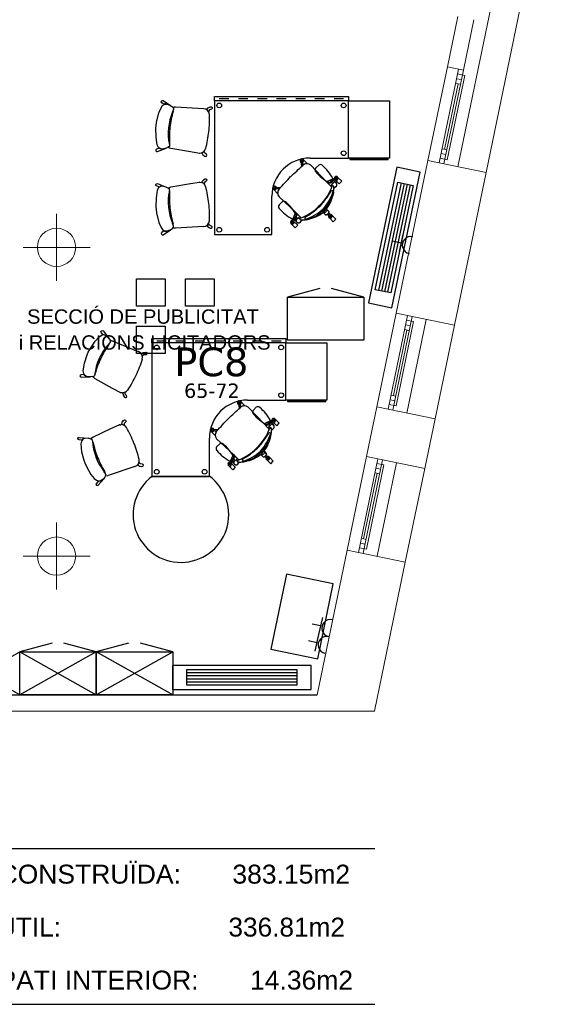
# Model space of a CAD drawing. Header units: metres. Extents: x -1 to 438, y -6 to 39.
# Tile 17 of 22: x 420.61 to 426.31, y 9.88 to 20.18. Entities that reach past the tile are written whole.
import ezdxf

# ---------------------------------------------------------------- set-up
doc = ezdxf.new("R2010")
doc.units = ezdxf.units.M
doc.linetypes.add('CONTINUA', pattern=[0])
for name, color, linetype, lineweight in [('INS P5  CLIMATITZACIO ACTUAL', 7, 'CONTINUA', 25), ('INS P5  ELECTRICITAT ACTUAL', 7, 'CONTINUA', 25), ('INS P5  TELECOMUNICACIONS ACTUAL', 7, 'CONTINUA', 25), ('P5 MOBLES ACTUAL', 7, 'CONTINUA', 25), ('P5 MURS ACTUAL', 7, 'CONTINUA', 25), ('P5 TEXT ACTUAL', 7, 'CONTINUA', 25)]:
    doc.layers.add(name, color=color, linetype=linetype, lineweight=lineweight)
doc.styles.add('ARIAL', font='arial.ttf')
doc.styles.add('VERDANA', font='verdana.ttf')

# ---------------------------------------------------------------- blocks, each defined once
blk = doc.blocks.new('OBJETO_COMPLEJO_12')
at = {"layer": 'P5 MOBLES ACTUAL', "transparency": 33554687}
for points in [[(421.374, 16.45), (421.348, 16.444), (421.304, 16.449), (421.288, 16.458), (421.276, 16.478), (421.27, 16.506), (421.284, 16.588), (421.312, 16.676), (421.324, 16.703), (421.339, 16.732), (421.395, 16.819), (421.434, 16.86), (421.458, 16.876), (421.483, 16.886), (421.508, 16.877), (421.536, 16.851), (421.551, 16.828), (421.555, 16.817), (421.553, 16.806), (421.533, 16.781)], [(421.391, 16.468), (421.388, 16.455), (421.385, 16.451), (421.374, 16.45)]]:
    blk.add_lwpolyline(points, dxfattribs=at)
blk.add_arc((421.964, 16.396), 0.578, 138.2238, 172.8894, dxfattribs=at)
blk = doc.blocks.new('OBJETO_COMPLEJO_13')
at = {"layer": 'P5 MOBLES ACTUAL', "transparency": 33554687}
blk.add_line((421.85, 16.708), (421.578, 16.818), dxfattribs=at)
for points in [[(421.553, 16.822), (421.555, 16.817), (421.553, 16.806), (421.544, 16.795)], [(421.391, 16.468), (421.388, 16.455), (421.385, 16.451), (421.374, 16.45), (421.372, 16.449)], [(421.373, 16.446), (421.375, 16.446), (421.383, 16.437), (421.391, 16.428)], [(421.393, 16.428), (421.575, 16.328), (421.659, 16.282)], [(421.663, 16.281), (421.675, 16.28), (421.679, 16.278)]]:
    blk.add_lwpolyline(points, dxfattribs=at)
for centre, radius, start, end in [((421.527, 16.794), 0.0172, 318.7064, 0.6124), ((421.56, 16.784), 0.0388, 62.0585, 99.8492), ((422.346, 16.215), 0.986, 144.8509, 154.6575), ((421.828, 16.649), 0.0631, 342.3653, 70.4249), ((422.345, 16.214), 0.986, 154.5789, 164.3856), ((420.882, 16.921), 1.048, 334.029, 343.8444), ((421.379, 16.482), 0.0172, 315.5193, 350.5301), ((421.408, 16.463), 0.0388, 201.413, 206.188), ((421.964, 16.396), 0.578, 172.6334, 172.8894), ((421.408, 16.463), 0.0388, 244.6159, 247.1779), ((420.873, 16.901), 1.048, 325.392, 335.2074), ((421.682, 16.341), 0.0631, 247.9862, 251.9263), ((421.682, 16.341), 0.0631, 266.9638, 326.8712)]:
    blk.add_arc(centre, radius, start, end, dxfattribs=at)
blk = doc.blocks.new('OBJETO_COMPLEJO_14')
at = {"layer": 'P5 MOBLES ACTUAL', "transparency": 33554687}
blk.add_line((421.544, 16.795), (421.533, 16.781), dxfattribs=at)
for centre, radius, start, end in [((421.527, 16.794), 0.0172, 318.7064, 0.6124), ((421.964, 16.396), 0.578, 138.2238, 172.6334), ((422.346, 16.215), 0.986, 144.8509, 154.6575), ((422.345, 16.214), 0.986, 154.5789, 164.3856), ((421.379, 16.482), 0.0172, 315.5193, 350.5301)]:
    blk.add_arc(centre, radius, start, end, dxfattribs=at)
blk = doc.blocks.new('OBJETO_COMPLEJO_15')
at = {"layer": 'P5 MOBLES ACTUAL', "transparency": 33554687}
for points in [[(421.352, 15.794), (421.327, 15.802), (421.283, 15.799), (421.267, 15.792), (421.253, 15.773), (421.246, 15.745), (421.254, 15.662), (421.276, 15.573), (421.287, 15.545), (421.3, 15.515), (421.35, 15.425), (421.386, 15.381), (421.408, 15.363), (421.433, 15.352), (421.458, 15.36), (421.489, 15.383), (421.505, 15.406), (421.51, 15.417), (421.508, 15.427), (421.49, 15.453)], [(421.368, 15.775), (421.366, 15.788), (421.363, 15.793), (421.352, 15.794)]]:
    blk.add_lwpolyline(points, dxfattribs=at)
blk.add_arc((421.945, 15.809), 0.578, 183.3895, 218.0551, dxfattribs=at)
blk = doc.blocks.new('OBJETO_COMPLEJO_16')
at = {"layer": 'P5 MOBLES ACTUAL', "transparency": 33554687}
blk.add_line((421.811, 15.506), (421.532, 15.414), dxfattribs=at)
for points in [[(421.373, 15.815), (421.561, 15.903), (421.648, 15.943)], [(421.652, 15.944), (421.664, 15.944), (421.668, 15.946)], [(421.368, 15.775), (421.366, 15.788), (421.363, 15.793), (421.352, 15.794), (421.35, 15.795)], [(421.352, 15.798), (421.354, 15.798), (421.362, 15.807), (421.371, 15.815)], [(421.507, 15.411), (421.51, 15.417), (421.508, 15.427), (421.5, 15.439)]]:
    blk.add_lwpolyline(points, dxfattribs=at)
for centre, radius, start, end in [((421.668, 15.883), 0.0631, 104.3526, 108.2927), ((421.668, 15.883), 0.0631, 29.4077, 89.3151), ((420.823, 15.376), 1.048, 21.0714, 30.8869), ((421.386, 15.778), 0.0388, 150.0908, 154.8659), ((421.945, 15.809), 0.578, 183.3895, 183.6455), ((421.355, 15.762), 0.0172, 5.7488, 40.7596), ((421.386, 15.778), 0.0388, 109.101, 111.663), ((422.337, 15.966), 0.986, 191.8933, 201.7), ((420.831, 15.356), 1.048, 12.4344, 22.2498), ((422.338, 15.965), 0.986, 201.6213, 211.428), ((421.793, 15.567), 0.0631, 285.854, 13.9136), ((421.483, 15.441), 0.0172, 355.6664, 37.5725), ((421.516, 15.449), 0.0388, 256.4297, 294.2203)]:
    blk.add_arc(centre, radius, start, end, dxfattribs=at)
blk = doc.blocks.new('OBJETO_COMPLEJO_17')
at = {"layer": 'P5 MOBLES ACTUAL', "transparency": 33554687}
blk.add_line((421.5, 15.439), (421.49, 15.453), dxfattribs=at)
for centre, radius, start, end in [((421.355, 15.762), 0.0172, 5.7488, 40.7596), ((421.945, 15.809), 0.578, 183.6455, 218.0551), ((422.337, 15.966), 0.986, 191.8933, 201.7), ((422.338, 15.965), 0.986, 201.6213, 211.428), ((421.483, 15.441), 0.0172, 355.6664, 37.5725)]:
    blk.add_arc(centre, radius, start, end, dxfattribs=at)

msp = doc.modelspace()

# ---------------------------------------------------------------- linework, layer by layer
at = {"layer": 'INS P5  CLIMATITZACIO ACTUAL', "color": 180, "transparency": 33554687}
for p, q in [((424.592, 18.474), (424.356, 17.349)), ((424.624, 18.468), (424.388, 17.342)), ((424.656, 18.461), (424.42, 17.335)), ((424.688, 18.454), (424.452, 17.329)), ((423.503, 13.35), (422.353, 13.35)), ((423.503, 13.317), (422.353, 13.317)), ((423.503, 13.284), (422.353, 13.284)), ((423.503, 13.251), (422.353, 13.251))]:
    msp.add_line(p, q, dxfattribs=at)
for points in [[(424.548, 18.637), (424.251, 17.218), (424.495, 17.166), (424.793, 18.585), (424.548, 18.637)], [(424.72, 18.447), (424.484, 17.322), (424.323, 17.356), (424.56, 18.481), (424.72, 18.447)], [(423.653, 13.426), (422.203, 13.426), (422.203, 13.176), (423.653, 13.176), (423.653, 13.426)], [(423.503, 13.219), (422.353, 13.219), (422.353, 13.383), (423.503, 13.383), (423.503, 13.219)]]:
    msp.add_lwpolyline(points, close=True, dxfattribs=at)
at = {"layer": 'INS P5  ELECTRICITAT ACTUAL', "color": 180, "transparency": 33554687}
for p, q in [((424.611, 17.932), (424.573, 17.756)), ((424.592, 17.844), (424.504, 17.862)), ((423.771, 13.927), (423.731, 13.751)), ((423.751, 13.839), (423.663, 13.859)), ((423.731, 13.751), (423.692, 13.576)), ((423.712, 13.664), (423.624, 13.683))]:
    msp.add_line(p, q, dxfattribs=at)
for centre, start, end in [((424.695, 17.822), 78.0491, 258.0491), ((423.854, 13.816), 77.3643, 257.3643), ((423.815, 13.641), 77.3643, 257.3643)]:
    msp.add_arc(centre, 0.09, start, end, dxfattribs=at)
at = {"layer": 'INS P5  TELECOMUNICACIONS ACTUAL', "color": 180, "transparency": 33554687}
for points in [[(421.828, 17.47), (422.128, 17.47), (422.128, 17.185), (421.828, 17.185), (421.828, 17.47)], [(422.339, 17.47), (422.639, 17.47), (422.639, 17.185), (422.339, 17.185), (422.339, 17.47)], [(421.828, 16.975), (422.128, 16.975), (422.128, 16.69), (421.828, 16.69), (421.828, 16.975)]]:
    msp.add_lwpolyline(points, close=True, dxfattribs=at)
at = {"layer": 'P5 MOBLES ACTUAL', "color": 180, "transparency": 33554687}
for p, q in [((422.527, 19.249), (422.234, 19.265)), ((422.692, 19.355), (422.792, 19.355)), ((422.892, 19.355), (422.992, 19.355)), ((423.092, 19.355), (423.192, 19.355)), ((423.292, 19.355), (423.392, 19.355)), ((423.492, 19.355), (423.592, 19.355)), ((423.692, 19.355), (423.792, 19.355)), ((423.892, 19.355), (423.992, 19.355)), ((422.21, 19.231), (422.204, 19.215)), ((423.547, 18.688), (423.551, 18.684)), ((423.556, 18.647), (423.55, 18.694)), ((423.551, 18.687), (423.556, 18.647)), ((423.552, 18.697), (423.562, 18.698)), ((423.553, 18.705), (423.559, 18.706)), ((423.57, 18.661), (423.565, 18.696)), ((423.57, 18.665), (423.573, 18.662)), ((423.814, 18.484), (423.648, 18.659)), ((423.732, 18.658), (423.699, 18.626)), ((423.814, 18.484), (423.902, 18.524)), ((423.868, 18.427), (423.814, 18.484)), ((423.855, 18.441), (423.882, 18.471)), ((423.875, 18.494), (423.909, 18.511)), ((423.875, 18.494), (423.902, 18.507)), ((423.892, 18.432), (423.875, 18.449)), ((423.875, 18.449), (423.892, 18.432)), ((423.892, 18.432), (423.875, 18.449)), ((423.898, 18.487), (423.913, 18.473)), ((423.913, 18.473), (423.898, 18.487)), ((423.905, 18.505), (423.946, 18.464)), ((423.906, 18.523), (423.91, 18.514)), ((423.271, 18.424), (423.271, 18.417)), ((423.279, 18.424), (423.278, 18.414)), ((423.316, 18.406), (423.28, 18.411)), ((423.329, 18.42), (423.282, 18.426)), ((423.288, 18.429), (423.292, 18.425)), ((423.29, 18.425), (423.329, 18.42)), ((423.311, 18.407), (423.314, 18.403)), ((423.885, 18.36), (423.888, 18.378)), ((423.885, 18.36), (423.888, 18.378)), ((423.891, 18.415), (423.908, 18.432)), ((423.891, 18.415), (423.908, 18.432)), ((423.492, 18.162), (423.317, 18.328)), ((423.317, 18.328), (423.492, 18.162)), ((423.35, 18.276), (423.317, 18.243)), ((423.492, 18.162), (423.452, 18.074)), ((423.549, 18.108), (423.492, 18.162)), ((423.492, 18.162), (423.549, 18.108)), ((423.779, 18.164), (423.812, 18.197)), ((423.779, 18.164), (423.812, 18.197)), ((423.803, 18.139), (423.779, 18.164)), ((423.837, 18.173), (423.812, 18.197)), ((423.822, 18.144), (423.839, 18.127)), ((423.833, 18.155), (423.85, 18.137)), ((423.843, 18.127), (423.85, 18.134)), ((422.21, 18.035), (422.204, 18.051)), ((423.454, 18.071), (423.462, 18.066)), ((423.482, 18.101), (423.466, 18.068)), ((423.482, 18.101), (423.469, 18.074)), ((423.489, 18.078), (423.504, 18.063)), ((423.504, 18.063), (423.489, 18.078)), ((423.535, 18.121), (423.505, 18.094)), ((423.544, 18.084), (423.527, 18.101)), ((423.527, 18.101), (423.544, 18.084)), ((423.527, 18.101), (423.544, 18.084)), ((423.561, 18.085), (423.544, 18.069)), ((423.561, 18.085), (423.544, 18.069)), ((423.598, 18.088), (423.616, 18.091)), ((423.598, 18.088), (423.616, 18.091)), ((423.843, 18.108), (423.883, 18.067)), ((422.527, 18.017), (422.234, 18.001)), ((423.742, 17.368), (423.404, 17.277)), ((424.204, 17.277), (423.866, 17.368)), ((422.039, 16.823), (422.139, 16.823)), ((422.239, 16.823), (422.339, 16.823)), ((422.439, 16.823), (422.539, 16.823)), ((422.639, 16.823), (422.739, 16.823)), ((422.839, 16.823), (422.939, 16.823)), ((423.039, 16.823), (423.139, 16.823)), ((423.239, 16.823), (423.339, 16.823)), ((422.9, 16.173), (422.907, 16.174)), ((422.894, 16.157), (422.899, 16.152)), ((422.903, 16.116), (422.897, 16.163)), ((422.898, 16.155), (422.903, 16.116)), ((422.9, 16.165), (422.909, 16.167)), ((422.918, 16.129), (422.912, 16.165)), ((422.917, 16.134), (422.92, 16.131)), ((423.162, 15.953), (422.995, 16.127)), ((423.079, 16.127), (423.046, 16.094)), ((423.162, 15.953), (423.249, 15.993)), ((423.222, 15.963), (423.256, 15.979)), ((423.222, 15.963), (423.249, 15.976)), ((423.253, 15.991), (423.257, 15.983)), ((423.253, 15.973), (423.293, 15.933)), ((422.619, 15.892), (422.618, 15.886)), ((422.627, 15.893), (422.625, 15.883)), ((422.663, 15.874), (422.627, 15.88)), ((422.676, 15.889), (422.629, 15.895)), ((422.635, 15.898), (422.64, 15.893)), ((422.637, 15.894), (422.676, 15.889)), ((422.658, 15.875), (422.661, 15.872)), ((423.215, 15.896), (423.162, 15.953)), ((423.202, 15.91), (423.229, 15.94)), ((423.239, 15.901), (423.223, 15.917)), ((423.223, 15.917), (423.239, 15.901)), ((423.239, 15.901), (423.223, 15.917)), ((423.239, 15.884), (423.255, 15.901)), ((423.239, 15.884), (423.255, 15.901)), ((423.246, 15.956), (423.26, 15.941)), ((423.26, 15.941), (423.246, 15.956)), ((422.84, 15.631), (422.665, 15.797)), ((422.665, 15.797), (422.84, 15.631)), ((423.232, 15.829), (423.235, 15.847)), ((423.232, 15.829), (423.235, 15.847)), ((422.697, 15.745), (422.664, 15.712)), ((423.126, 15.633), (423.16, 15.666)), ((423.126, 15.633), (423.16, 15.666)), ((423.184, 15.642), (423.16, 15.666)), ((422.84, 15.631), (422.799, 15.543)), ((422.829, 15.57), (422.813, 15.536)), ((422.829, 15.57), (422.816, 15.543)), ((422.896, 15.577), (422.84, 15.631)), ((422.84, 15.631), (422.896, 15.577)), ((422.882, 15.59), (422.852, 15.563)), ((422.891, 15.553), (422.875, 15.569)), ((422.875, 15.569), (422.891, 15.553)), ((422.875, 15.569), (422.891, 15.553)), ((422.908, 15.553), (422.891, 15.537)), ((422.908, 15.553), (422.891, 15.537)), ((422.945, 15.557), (422.963, 15.56)), ((422.945, 15.557), (422.963, 15.56)), ((423.151, 15.608), (423.126, 15.633)), ((423.169, 15.612), (423.187, 15.595)), ((423.18, 15.623), (423.197, 15.606)), ((423.19, 15.596), (423.197, 15.602)), ((423.19, 15.577), (423.231, 15.536)), ((422.801, 15.539), (422.81, 15.535)), ((422.837, 15.547), (422.851, 15.532)), ((422.851, 15.532), (422.837, 15.547)), ((422.589, 15.406), (421.989, 15.402)), ((420.945, 13.66), (420.607, 13.569)), ((421.407, 13.569), (421.069, 13.66)), ((421.745, 13.66), (421.407, 13.569)), ((422.207, 13.569), (421.869, 13.66))]:
    msp.add_line(p, q, dxfattribs=at)
at = {"layer": 'P5 MOBLES ACTUAL', "transparency": 33554687}
for p, q in [((420.607, 13.119), (419.807, 13.569)), ((419.807, 13.119), (420.607, 13.569)), ((421.407, 13.569), (420.607, 13.119)), ((420.607, 13.569), (421.407, 13.119)), ((422.207, 13.119), (421.407, 13.569)), ((421.407, 13.119), (422.207, 13.569))]:
    msp.add_line(p, q, dxfattribs=at)
at = {"layer": 'P5 MOBLES ACTUAL', "color": 180, "transparency": 33554687}
for points in [[(422.642, 19.376), (424.042, 19.376), (424.042, 19.333), (422.642, 19.333), (422.642, 19.376)], [(422.118, 19.294), (422.092, 19.312), (422.086, 19.32), (422.088, 19.329), (422.097, 19.336), (422.106, 19.335), (422.184, 19.283), (422.149, 19.298), (422.138, 19.299), (422.128, 19.299), (422.118, 19.294)], [(422.561, 19.239), (422.576, 19.257), (422.599, 19.268), (422.61, 19.267), (422.617, 19.261), (422.617, 19.252), (422.61, 19.244), (422.59, 19.236), (422.58, 19.22), (422.571, 19.23), (422.566, 19.235), (422.561, 19.239)], [(424.47, 18.733), (424.042, 18.733), (424.042, 19.333), (424.47, 19.333), (424.47, 18.733)], [(422.068, 18.837), (422.038, 18.825), (422.031, 18.819), (422.031, 18.809), (422.038, 18.801), (422.047, 18.8), (422.139, 18.836), (422.097, 18.827), (422.086, 18.828), (422.076, 18.83), (422.068, 18.837)], [(422.511, 18.789), (422.521, 18.767), (422.542, 18.752), (422.552, 18.75), (422.56, 18.754), (422.563, 18.764), (422.558, 18.773), (422.54, 18.785), (422.533, 18.803), (422.523, 18.795), (422.516, 18.791), (422.511, 18.789)], [(424.458, 18.726), (424.058, 18.726), (424.058, 18.717), (424.458, 18.717), (424.458, 18.726)], [(422.068, 18.429), (422.038, 18.441), (422.031, 18.447), (422.031, 18.457), (422.038, 18.465), (422.047, 18.466), (422.139, 18.43), (422.097, 18.439), (422.086, 18.438), (422.076, 18.436), (422.068, 18.429)], [(422.511, 18.478), (422.521, 18.499), (422.542, 18.514), (422.552, 18.516), (422.56, 18.512), (422.563, 18.502), (422.558, 18.493), (422.54, 18.481), (422.533, 18.463), (422.523, 18.471), (422.516, 18.475), (422.511, 18.478)], [(423.812, 18.197), (423.837, 18.173), (423.838, 18.168), (423.837, 18.162), (423.833, 18.155), (423.828, 18.149), (423.822, 18.144), (423.813, 18.139), (423.808, 18.138), (423.803, 18.139), (423.779, 18.164), (423.812, 18.197)], [(422.561, 18.027), (422.576, 18.009), (422.599, 17.998), (422.61, 17.999), (422.617, 18.005), (422.617, 18.014), (422.61, 18.022), (422.59, 18.031), (422.58, 18.047), (422.571, 18.036), (422.566, 18.031), (422.561, 18.027)], [(422.118, 17.972), (422.092, 17.954), (422.086, 17.946), (422.088, 17.937), (422.097, 17.93), (422.106, 17.931), (422.184, 17.983), (422.149, 17.968), (422.138, 17.967), (422.128, 17.967), (422.118, 17.972)], [(424.204, 16.827), (423.404, 16.827), (423.404, 17.277), (424.204, 17.277), (424.204, 16.827)], [(421.989, 16.845), (423.389, 16.845), (423.389, 16.802), (421.989, 16.802), (421.989, 16.845)], [(423.817, 16.202), (423.389, 16.202), (423.389, 16.802), (423.817, 16.802), (423.817, 16.202)], [(423.805, 16.195), (423.405, 16.195), (423.405, 16.186), (423.805, 16.186), (423.805, 16.195)], [(423.16, 15.666), (423.184, 15.642), (423.186, 15.637), (423.184, 15.63), (423.18, 15.624), (423.175, 15.618), (423.169, 15.612), (423.161, 15.607), (423.155, 15.606), (423.151, 15.608), (423.126, 15.633), (423.16, 15.666)], [(421.407, 13.119), (420.607, 13.119), (420.607, 13.569), (421.407, 13.569), (421.407, 13.119)], [(422.207, 13.119), (421.407, 13.119), (421.407, 13.569), (422.207, 13.569), (422.207, 13.119)]]:
    msp.add_lwpolyline(points, close=True, dxfattribs=at)
for points in [[(422.161, 18.85), (422.139, 18.836), (422.095, 18.827), (422.078, 18.83), (422.059, 18.844), (422.045, 18.87), (422.032, 18.952), (422.029, 19.044), (422.032, 19.074), (422.037, 19.105), (422.061, 19.206), (422.085, 19.258), (422.101, 19.281), (422.122, 19.298), (422.149, 19.297), (422.184, 19.283), (422.206, 19.265), (422.213, 19.256), (422.215, 19.245), (422.204, 19.215)], [(422.21, 19.26), (422.213, 19.256), (422.215, 19.245), (422.21, 19.231)], [(423.642, 18.733), (423.642, 18.733), (424.042, 18.733), (424.042, 19.333), (422.642, 19.333), (422.642, 17.933), (423.242, 17.933), (423.242, 18.333), (423.242, 18.333)], [(422.171, 18.873), (422.173, 18.86), (422.171, 18.855), (422.161, 18.85), (422.159, 18.849)], [(422.171, 18.873), (422.173, 18.86), (422.171, 18.855), (422.161, 18.85)], [(422.162, 18.847), (422.163, 18.847), (422.174, 18.841), (422.185, 18.836)], [(422.186, 18.835), (422.391, 18.8), (422.485, 18.785)], [(422.49, 18.785), (422.502, 18.788), (422.506, 18.787)], [(423.57, 18.661), (423.57, 18.665), (423.573, 18.662)], [(423.613, 18.673), (423.613, 18.674), (423.573, 18.714)], [(423.613, 18.673), (423.613, 18.674), (423.573, 18.714)], [(423.868, 18.427), (423.814, 18.484), (423.648, 18.659)], [(422.161, 18.416), (422.139, 18.43), (422.095, 18.439), (422.078, 18.436), (422.059, 18.422), (422.045, 18.397), (422.032, 18.315), (422.029, 18.222), (422.032, 18.193), (422.037, 18.161), (422.061, 18.06), (422.085, 18.008), (422.101, 17.985), (422.122, 17.968), (422.149, 17.969), (422.184, 17.983), (422.206, 18.001), (422.213, 18.01), (422.215, 18.021), (422.204, 18.051)], [(422.186, 18.431), (422.391, 18.466), (422.485, 18.481)], [(422.49, 18.482), (422.502, 18.478), (422.506, 18.479)], [(423.895, 18.521), (423.814, 18.484), (423.827, 18.47), (423.851, 18.482), (423.864, 18.494)], [(423.864, 18.494), (423.833, 18.465), (423.868, 18.427)], [(423.905, 18.505), (423.946, 18.464), (423.972, 18.49), (423.932, 18.531)], [(423.905, 18.505), (423.946, 18.464), (423.972, 18.49), (423.932, 18.531)], [(423.946, 18.464), (423.972, 18.49), (423.932, 18.531)], [(422.171, 18.394), (422.173, 18.406), (422.171, 18.412), (422.161, 18.416), (422.159, 18.417)], [(422.171, 18.394), (422.173, 18.406), (422.171, 18.412), (422.161, 18.416)], [(422.162, 18.42), (422.163, 18.419), (422.174, 18.425), (422.185, 18.431)], [(423.303, 18.364), (423.302, 18.363), (423.262, 18.403)], [(423.303, 18.364), (423.302, 18.363), (423.262, 18.403)], [(423.316, 18.406), (423.311, 18.407), (423.314, 18.403)], [(423.455, 18.081), (423.492, 18.162), (423.506, 18.149), (423.494, 18.125), (423.482, 18.112)], [(423.482, 18.112), (423.512, 18.144), (423.549, 18.108)], [(423.845, 18.143), (423.833, 18.155), (423.828, 18.149), (423.822, 18.144), (423.834, 18.132)], [(423.883, 18.067), (423.909, 18.093), (423.869, 18.134)], [(422.21, 18.006), (422.213, 18.01), (422.215, 18.021), (422.21, 18.035)], [(423.471, 18.071), (423.512, 18.03), (423.486, 18.004), (423.445, 18.045)], [(423.471, 18.071), (423.512, 18.03), (423.486, 18.004), (423.445, 18.045)], [(422.989, 16.202), (422.989, 16.202), (423.389, 16.202), (423.389, 16.802), (421.989, 16.802), (421.989, 15.402), (422.589, 15.402), (422.589, 15.802), (422.589, 15.802)], [(422.96, 16.142), (422.961, 16.142), (422.92, 16.183)], [(422.96, 16.142), (422.961, 16.142), (422.92, 16.183)], [(422.918, 16.129), (422.917, 16.134), (422.92, 16.131)], [(423.215, 15.896), (423.162, 15.953), (422.995, 16.127)], [(423.243, 15.99), (423.162, 15.953), (423.175, 15.939), (423.198, 15.951), (423.211, 15.963)], [(423.211, 15.963), (423.18, 15.933), (423.215, 15.896)], [(423.253, 15.973), (423.293, 15.933), (423.319, 15.959), (423.279, 15.999)], [(423.253, 15.973), (423.293, 15.933), (423.319, 15.959), (423.279, 15.999)], [(423.293, 15.933), (423.319, 15.959), (423.279, 15.999)], [(422.651, 15.832), (422.65, 15.831), (422.609, 15.872)], [(422.651, 15.832), (422.65, 15.831), (422.609, 15.872)], [(422.663, 15.874), (422.658, 15.875), (422.661, 15.872)], [(422.803, 15.549), (422.84, 15.631), (422.853, 15.618), (422.841, 15.594), (422.829, 15.581)], [(422.829, 15.581), (422.859, 15.612), (422.896, 15.577)], [(423.192, 15.611), (423.18, 15.623), (423.175, 15.617), (423.169, 15.612), (423.181, 15.601)], [(423.231, 15.536), (423.257, 15.562), (423.216, 15.603)], [(422.819, 15.539), (422.859, 15.499), (422.833, 15.473), (422.793, 15.513)], [(422.819, 15.539), (422.859, 15.499), (422.833, 15.473), (422.793, 15.513)]]:
    msp.add_lwpolyline(points, dxfattribs=at)
at = {"layer": 'P5 MOBLES ACTUAL', "transparency": 33554687}
for points in [[(421.478, 16.884), (421.459, 16.909), (421.456, 16.918), (421.461, 16.927), (421.471, 16.93), (421.479, 16.926), (421.536, 16.851), (421.508, 16.877), (421.498, 16.882), (421.489, 16.885), (421.478, 16.884)], [(421.879, 16.687), (421.898, 16.7), (421.924, 16.702), (421.934, 16.698), (421.938, 16.69), (421.936, 16.681), (421.927, 16.676), (421.905, 16.675), (421.89, 16.663), (421.885, 16.676), (421.882, 16.682), (421.879, 16.687)], [(421.281, 16.468), (421.249, 16.466), (421.24, 16.463), (421.237, 16.454), (421.241, 16.444), (421.249, 16.44), (421.348, 16.444), (421.305, 16.449), (421.296, 16.453), (421.287, 16.459), (421.281, 16.468)], [(421.684, 16.278), (421.687, 16.254), (421.701, 16.233), (421.711, 16.228), (421.72, 16.229), (421.725, 16.237), (421.724, 16.248), (421.71, 16.265), (421.71, 16.284), (421.698, 16.28), (421.69, 16.278), (421.684, 16.278)], [(421.674, 15.946), (421.678, 15.969), (421.693, 15.989), (421.703, 15.994), (421.712, 15.992), (421.717, 15.983), (421.715, 15.973), (421.7, 15.956), (421.699, 15.938), (421.687, 15.943), (421.679, 15.945), (421.674, 15.946)], [(421.259, 15.783), (421.227, 15.786), (421.218, 15.79), (421.216, 15.799), (421.221, 15.809), (421.229, 15.812), (421.327, 15.802), (421.284, 15.8), (421.274, 15.796), (421.265, 15.791), (421.259, 15.783)], [(421.841, 15.525), (421.86, 15.511), (421.885, 15.507), (421.895, 15.51), (421.9, 15.518), (421.898, 15.527), (421.89, 15.533), (421.868, 15.536), (421.854, 15.548), (421.848, 15.536), (421.844, 15.529), (421.841, 15.525)], [(421.428, 15.354), (421.408, 15.33), (421.404, 15.321), (421.408, 15.313), (421.419, 15.309), (421.427, 15.312), (421.489, 15.383), (421.459, 15.359), (421.449, 15.355), (421.439, 15.353), (421.428, 15.354)], [(423.232, 13.597), (423.721, 13.496), (423.884, 14.279), (423.394, 14.38), (423.232, 13.597)]]:
    msp.add_lwpolyline(points, close=True, dxfattribs=at)
at = {"layer": 'P5 MOBLES ACTUAL', "color": 180, "transparency": 33554687}
for centre, radius in [((422.692, 19.283), 0.025), ((423.992, 19.283), 0.025), ((423.992, 18.783), 0.025), ((423.556, 18.705), 0.00353), ((423.915, 18.522), 0.00353), ((423.271, 18.42), 0.00353), ((423.852, 18.125), 0.00353), ((423.455, 18.062), 0.00353), ((422.692, 17.983), 0.025), ((423.192, 17.983), 0.025), ((422.039, 16.752), 0.025), ((423.339, 16.752), 0.025), ((423.339, 16.252), 0.025), ((422.903, 16.174), 0.00353), ((423.262, 15.99), 0.00353), ((422.618, 15.889), 0.00353), ((423.199, 15.593), 0.00353), ((422.039, 15.452), 0.025), ((422.539, 15.452), 0.025), ((422.802, 15.53), 0.00353)]:
    msp.add_circle(centre, radius, dxfattribs=at)
for centre, radius, start, end in [((422.228, 19.226), 0.0388, 81.0692, 118.8598), ((422.737, 18.992), 0.578, 157.2344, 191.9), ((422.737, 18.992), 0.578, 157.2344, 191.644), ((423.157, 18.945), 0.986, 163.8615, 173.6681), ((423.157, 18.945), 0.986, 163.8615, 173.6681), ((422.194, 19.226), 0.0172, 337.717, 19.6231), ((422.194, 19.226), 0.0172, 337.717, 19.6231), ((422.526, 19.186), 0.0631, 1.3759, 89.4355), ((421.543, 19.135), 1.048, 353.0396, 2.8551), ((423.157, 18.944), 0.986, 173.5895, 183.3962), ((423.157, 18.944), 0.986, 173.5895, 183.3962), ((421.541, 19.114), 1.048, 344.4026, 354.218), ((422.189, 18.874), 0.0388, 220.4236, 225.1986), ((422.155, 18.882), 0.0172, 334.5299, 9.5407), ((422.155, 18.882), 0.0172, 334.5299, 9.5407), ((422.737, 18.992), 0.578, 191.644, 191.9), ((422.189, 18.874), 0.0388, 263.6265, 266.1885), ((422.489, 18.848), 0.0631, 266.9968, 270.9369), ((422.489, 18.848), 0.0631, 285.9744, 345.8818), ((423.642, 18.333), 0.4, 90, 180), ((405.579, 37.95), 26.377, 312.6134, 312.9913), ((405.579, 37.95), 26.377, 312.6134, 312.9913), ((423.556, 18.705), 0.0192, 301.3048, 254.895), ((423.556, 18.705), 0.0192, 28.5736, 254.895), ((423.556, 18.705), 0.0153, 307.4722, 248.7276), ((423.552, 18.695), 0.00224, 87.9809, 194.0898), ((405.579, 37.95), 26.377, 312.9627, 312.9903), ((423.563, 18.696), 0.00224, 2.11, 108.2189), ((423.608, 18.611), 0.0623, 126.9175, 133.2021), ((423.608, 18.611), 0.0623, 50.3168, 132.7795), ((423.608, 18.611), 0.0623, 50.3168, 132.7795), ((423.608, 18.611), 0.0623, 85.7669, 124.2401), ((423.749, 18.634), 0.0301, 49.4027, 126.3501), ((423.436, 18.274), 0.507, 28.9923, 49.0241), ((404.026, 36.397), 26.377, 317.0087, 317.3866), ((404.026, 36.397), 26.377, 317.0087, 317.3866), ((423.723, 18.608), 0.0301, 143.6499, 220.5973), ((424.083, 18.921), 0.507, 220.9759, 241.0077), ((423.915, 18.522), 0.0192, 228.6081, 182.1982), ((423.915, 18.522), 0.0192, 28.5736, 182.1982), ((423.915, 18.522), 0.0153, 234.7755, 176.0309), ((422.489, 18.418), 0.0631, 89.0631, 93.0032), ((422.489, 18.418), 0.0631, 14.1182, 74.0256), ((421.541, 18.152), 1.048, 5.782, 15.5974), ((423.271, 18.42), 0.0192, 15.105, 328.6952), ((423.271, 18.42), 0.0192, 15.105, 241.4264), ((423.271, 18.42), 0.0153, 21.2724, 322.5278), ((423.409, 18.598), 0.49, 312.5233, 342.3148), ((423.85, 18.507), 0.0323, 246.5875, 23.4125), ((423.869, 18.489), 0.00743, 38.7312, 135.544), ((423.869, 18.489), 0.00743, 39.5595, 135.544), ((423.869, 18.489), 0.00743, 38.7312, 135.544), ((423.88, 18.482), 0.0129, 111.339, 163.6803), ((423.891, 18.481), 0.024, 170.0611, 227.6769), ((423.409, 18.598), 0.49, 339.64, 342.3148), ((423.409, 18.598), 0.49, 339.64, 342.3148), ((423.881, 18.47), 0.0245, 43.8882, 102.5867), ((423.881, 18.472), 0.0229, 40.7091, 101.5529), ((423.893, 18.469), 0.0109, 117.7874, 169.8635), ((423.895, 18.454), 0.0256, 299.2613, 107.1658), ((423.903, 18.522), 0.00224, 15.2842, 121.393), ((423.915, 18.522), 0.0192, 228.6081, 241.4264), ((423.915, 18.522), 0.0192, 241.4264, 28.5736), ((423.895, 18.454), 0.0256, 299.2613, 45), ((423.908, 18.513), 0.00224, 289.4133, 35.5221), ((422.189, 18.392), 0.0388, 134.8014, 139.5764), ((422.737, 18.274), 0.578, 168.1, 202.7656), ((422.737, 18.274), 0.578, 168.356, 202.7656), ((423.157, 18.322), 0.986, 176.6038, 186.4105), ((423.157, 18.322), 0.986, 176.6038, 186.4105), ((422.737, 18.274), 0.578, 168.1, 168.356), ((422.155, 18.384), 0.0172, 350.4593, 25.4701), ((422.155, 18.384), 0.0172, 350.4593, 25.4701), ((422.189, 18.392), 0.0388, 93.8115, 96.3735), ((423.28, 18.414), 0.00224, 161.7811, 267.89), ((423.282, 18.424), 0.00224, 75.9102, 182.0191), ((423.365, 18.368), 0.0623, 137.2205, 219.6832), ((423.365, 18.368), 0.0623, 137.2205, 219.6832), ((423.365, 18.368), 0.0623, 145.7599, 184.2331), ((423.365, 18.368), 0.0623, 136.7979, 143.0825), ((404.026, 36.397), 26.377, 317.0097, 317.0373), ((423.409, 18.598), 0.49, 312.5233, 339.64), ((423.409, 18.598), 0.49, 312.5233, 339.64), ((423.114, 18.819), 0.863, 317.0062, 329.9639), ((423.114, 18.819), 0.863, 317.0062, 329.9639), ((423.421, 18.527), 0.483, 317.3903, 343.0842), ((423.421, 18.527), 0.483, 317.3903, 343.0842), ((423.521, 18.462), 0.378, 314.2309, 346.3081), ((423.498, 18.435), 0.393, 322.9073, 349.1063), ((423.498, 18.435), 0.393, 322.9073, 349.1063), ((423.872, 18.374), 0.0169, 357.8315, 126.7001), ((423.872, 18.374), 0.0169, 49.3236, 126.7001), ((423.498, 18.435), 0.393, 351.7817, 359.6569), ((423.498, 18.435), 0.393, 351.7817, 359.6569), ((423.498, 18.435), 0.393, 357.1772, 359.6569), ((421.543, 18.131), 1.048, 357.1449, 6.9604), ((423.341, 18.226), 0.0301, 143.6499, 220.5973), ((423.367, 18.252), 0.0301, 49.4027, 126.3501), ((423.054, 17.892), 0.507, 28.9923, 49.0241), ((423.379, 18.568), 0.49, 287.6852, 317.4767), ((423.379, 18.568), 0.49, 290.36, 317.4767), ((423.379, 18.568), 0.49, 290.36, 317.4767), ((423.157, 18.862), 0.863, 300.0361, 312.9938), ((423.157, 18.862), 0.863, 300.0361, 312.9938), ((423.157, 18.321), 0.986, 186.3319, 196.1385), ((423.157, 18.321), 0.986, 186.3319, 196.1385), ((423.701, 18.539), 0.507, 220.9759, 241.0077), ((423.468, 18.125), 0.0323, 246.5875, 23.4125), ((423.449, 18.555), 0.483, 286.9158, 312.6097), ((423.449, 18.555), 0.483, 286.9158, 312.6097), ((423.514, 18.455), 0.378, 283.6919, 315.7691), ((423.542, 18.478), 0.393, 280.8937, 307.0927), ((423.542, 18.478), 0.393, 280.8937, 307.0927), ((423.852, 18.125), 0.0192, 158.2049, 111.7951), ((423.852, 18.125), 0.0192, 158.2049, 241.4264), ((423.852, 18.125), 0.0153, 164.3723, 105.6277), ((423.841, 18.128), 0.00224, 219.0101, 325.119), ((423.852, 18.125), 0.0192, 28.5736, 111.7597), ((423.849, 18.136), 0.00224, 304.881, 50.9899), ((422.194, 18.04), 0.0172, 340.3769, 22.283), ((422.194, 18.04), 0.0172, 340.3769, 22.283), ((422.526, 18.08), 0.0631, 270.5645, 358.6241), ((423.455, 18.062), 0.0192, 87.8018, 41.3919), ((423.455, 18.062), 0.0192, 87.8018, 241.4264), ((423.455, 18.062), 0.0153, 93.9691, 35.2245), ((423.454, 18.073), 0.00224, 148.607, 254.7158), ((423.464, 18.068), 0.00224, 234.4779, 340.5867), ((423.455, 18.062), 0.0192, 28.5736, 41.3919), ((423.487, 18.107), 0.00743, 134.456, 231.2688), ((423.487, 18.107), 0.00743, 134.456, 230.4405), ((423.487, 18.107), 0.00743, 134.456, 231.2688), ((423.504, 18.095), 0.0229, 168.4471, 229.2909), ((423.494, 18.096), 0.0129, 106.3197, 158.661), ((423.506, 18.096), 0.0245, 167.4133, 226.1118), ((423.495, 18.085), 0.024, 42.3231, 99.9389), ((423.522, 18.081), 0.0256, 162.8342, 330.7387), ((423.507, 18.084), 0.0109, 100.1365, 152.2126), ((423.522, 18.081), 0.0256, 225, 330.7387), ((423.379, 18.568), 0.49, 287.6852, 290.36), ((423.379, 18.568), 0.49, 287.6852, 290.36), ((423.542, 18.478), 0.393, 270.3431, 278.2183), ((423.542, 18.478), 0.393, 270.3431, 272.8228), ((423.542, 18.478), 0.393, 270.3431, 272.8228), ((423.542, 18.478), 0.393, 272.8228, 278.2183), ((423.603, 18.104), 0.0169, 143.2999, 272.1685), ((423.603, 18.104), 0.0169, 143.2999, 220.6764), ((422.228, 18.04), 0.0388, 241.1402, 278.9308), ((422.989, 15.802), 0.4, 90, 180), ((422.903, 16.174), 0.0192, 301.3048, 254.895), ((422.903, 16.174), 0.0192, 28.5736, 254.895), ((422.903, 16.174), 0.0153, 307.4722, 248.7276), ((422.91, 16.165), 0.00224, 2.11, 108.2189), ((404.927, 35.419), 26.377, 312.6134, 312.9913), ((404.927, 35.419), 26.377, 312.6134, 312.9913), ((422.899, 16.163), 0.00224, 87.9809, 194.0898), ((404.927, 35.419), 26.377, 312.9627, 312.9903), ((422.955, 16.079), 0.0623, 126.9175, 133.2021), ((422.955, 16.079), 0.0623, 50.3168, 132.7795), ((422.955, 16.079), 0.0623, 50.3168, 132.7795), ((422.955, 16.079), 0.0623, 85.7669, 124.2401), ((423.071, 16.076), 0.0301, 143.6499, 220.5973), ((423.097, 16.102), 0.0301, 49.4027, 126.3501), ((422.784, 15.742), 0.507, 28.9923, 49.0241), ((403.373, 33.865), 26.377, 317.0087, 317.3866), ((403.373, 33.865), 26.377, 317.0087, 317.3866), ((423.431, 16.389), 0.507, 220.9759, 241.0077), ((423.198, 15.975), 0.0323, 246.5875, 23.4125), ((423.217, 15.958), 0.00743, 38.7312, 135.544), ((423.217, 15.958), 0.00743, 39.5595, 135.544), ((423.217, 15.958), 0.00743, 38.7312, 135.544), ((423.227, 15.951), 0.0129, 111.339, 163.6803), ((423.228, 15.939), 0.0245, 43.8882, 102.5867), ((423.228, 15.941), 0.0229, 40.7091, 101.5529), ((423.262, 15.99), 0.0192, 228.6081, 182.1982), ((423.262, 15.99), 0.0192, 28.5736, 182.1982), ((423.262, 15.99), 0.0153, 234.7755, 176.0309), ((423.251, 15.991), 0.00224, 15.2842, 121.393), ((423.262, 15.99), 0.0192, 228.6081, 241.4264), ((423.262, 15.99), 0.0192, 241.4264, 28.5736), ((423.255, 15.981), 0.00224, 289.4133, 35.5221), ((422.618, 15.889), 0.0192, 15.105, 328.6952), ((422.618, 15.889), 0.0192, 15.105, 241.4264), ((422.618, 15.889), 0.0153, 21.2724, 322.5278), ((422.627, 15.882), 0.00224, 161.7811, 267.89), ((422.629, 15.893), 0.00224, 75.9102, 182.0191), ((422.713, 15.837), 0.0623, 137.2205, 219.6832), ((422.713, 15.837), 0.0623, 137.2205, 219.6832), ((422.713, 15.837), 0.0623, 145.7599, 184.2331), ((422.713, 15.837), 0.0623, 136.7979, 143.0825), ((403.373, 33.865), 26.377, 317.0097, 317.0373), ((422.756, 16.066), 0.49, 312.5233, 342.3148), ((422.756, 16.066), 0.49, 312.5233, 339.64), ((422.756, 16.066), 0.49, 312.5233, 339.64), ((423.219, 15.842), 0.0169, 357.8315, 126.7001), ((423.219, 15.842), 0.0169, 49.3236, 126.7001), ((423.238, 15.95), 0.024, 170.0611, 227.6769), ((422.756, 16.066), 0.49, 339.64, 342.3148), ((422.756, 16.066), 0.49, 339.64, 342.3148), ((423.24, 15.938), 0.0109, 117.7874, 169.8635), ((423.242, 15.923), 0.0256, 299.2613, 107.1658), ((422.846, 15.903), 0.393, 351.7817, 359.6569), ((422.846, 15.903), 0.393, 351.7817, 359.6569), ((422.846, 15.903), 0.393, 357.1772, 359.6569), ((423.242, 15.923), 0.0256, 299.2613, 45), ((422.462, 16.288), 0.863, 317.0062, 329.9639), ((422.462, 16.288), 0.863, 317.0062, 329.9639), ((422.768, 15.995), 0.483, 317.3903, 343.0842), ((422.768, 15.995), 0.483, 317.3903, 343.0842), ((422.868, 15.931), 0.378, 314.2309, 346.3081), ((422.846, 15.903), 0.393, 322.9073, 349.1063), ((422.846, 15.903), 0.393, 322.9073, 349.1063), ((422.689, 15.694), 0.0301, 143.6499, 220.5973), ((423.049, 16.007), 0.507, 220.9759, 241.0077), ((422.715, 15.72), 0.0301, 49.4027, 126.3501), ((422.402, 15.36), 0.507, 28.9923, 49.0241), ((422.726, 16.036), 0.49, 287.6852, 317.4767), ((422.726, 16.036), 0.49, 290.36, 317.4767), ((422.726, 16.036), 0.49, 290.36, 317.4767), ((422.504, 16.331), 0.863, 300.0361, 312.9938), ((422.504, 16.331), 0.863, 300.0361, 312.9938), ((422.797, 16.024), 0.483, 286.9158, 312.6097), ((422.797, 16.024), 0.483, 286.9158, 312.6097), ((422.861, 15.924), 0.378, 283.6919, 315.7691), ((422.802, 15.53), 0.0192, 87.8018, 41.3919), ((422.802, 15.53), 0.0192, 87.8018, 241.4264), ((422.816, 15.593), 0.0323, 246.5875, 23.4125), ((422.834, 15.575), 0.00743, 134.456, 231.2688), ((422.834, 15.575), 0.00743, 134.456, 230.4405), ((422.834, 15.575), 0.00743, 134.456, 231.2688), ((422.842, 15.565), 0.0129, 106.3197, 158.661), ((422.854, 15.564), 0.0245, 167.4133, 226.1118), ((422.851, 15.564), 0.0229, 168.4471, 229.2909), ((422.842, 15.554), 0.024, 42.3231, 99.9389), ((422.869, 15.55), 0.0256, 162.8342, 330.7387), ((422.854, 15.552), 0.0109, 100.1365, 152.2126), ((422.726, 16.036), 0.49, 287.6852, 290.36), ((422.726, 16.036), 0.49, 287.6852, 290.36), ((422.889, 15.946), 0.393, 270.3431, 278.2183), ((422.889, 15.946), 0.393, 270.3431, 272.8228), ((422.889, 15.946), 0.393, 270.3431, 272.8228), ((422.889, 15.946), 0.393, 272.8228, 278.2183), ((422.95, 15.573), 0.0169, 143.2999, 272.1685), ((422.95, 15.573), 0.0169, 143.2999, 220.6764), ((422.889, 15.946), 0.393, 280.8937, 307.0927), ((422.889, 15.946), 0.393, 280.8937, 307.0927), ((423.199, 15.593), 0.0192, 158.2049, 111.7951), ((423.199, 15.593), 0.0192, 158.2049, 241.4264), ((423.199, 15.593), 0.0153, 164.3723, 105.6277), ((423.188, 15.597), 0.00224, 219.0101, 325.119), ((423.199, 15.593), 0.0192, 28.5736, 111.7597), ((423.196, 15.604), 0.00224, 304.881, 50.9899), ((422.802, 15.53), 0.0153, 93.9691, 35.2245), ((422.801, 15.541), 0.00224, 148.607, 254.7158), ((422.811, 15.537), 0.00224, 234.4779, 340.5867), ((422.802, 15.53), 0.0192, 28.5736, 41.3919), ((422.869, 15.55), 0.0256, 225, 330.7387), ((422.292, 15.004), 0.5, 127.2473, 53.5075)]:
    msp.add_arc(centre, radius, start, end, dxfattribs=at)
for centre in [(423.8, 18.177), (423.147, 15.645)]:
    msp.add_ellipse(centre, major_axis=(0.0168, 0.0168), ratio=0.457927, dxfattribs=at)
for centre in [(423.82, 18.156), (423.167, 15.625)]:
    msp.add_ellipse(centre, major_axis=(0.0168, 0.0168), ratio=0.457927, start_param=3.141593, end_param=6.283185, dxfattribs=at)
at = {"layer": 'P5 MURS ACTUAL', "lineweight": 13, "transparency": 33554687}
for p, q in [((425.186, 18.642), (426.014, 22.637)), ((425.48, 18.581), (426.308, 22.576)), ((425.076, 19.686), (425.186, 20.214)), ((425.243, 19.651), (425.352, 20.18)), ((424.873, 18.706), (425.076, 19.686)), ((425.243, 19.651), (425.076, 19.686)), ((424.991, 18.682), (425.194, 19.661)), ((425.04, 18.672), (425.243, 19.651)), ((425.074, 18.716), (425.257, 19.597)), ((425.257, 19.597), (425.183, 19.612)), ((425.046, 18.824), (425.188, 19.509)), ((425.212, 19.504), (425.163, 19.514)), ((425.222, 19.553), (425.173, 19.563)), ((425.06, 18.77), (425.011, 18.78)), ((425.07, 18.819), (425.021, 18.829)), ((424.542, 17.11), (424.873, 18.706)), ((425.48, 18.581), (424.873, 18.706)), ((425.074, 18.716), (425.001, 18.731)), ((425.149, 16.985), (425.48, 18.581)), ((424.339, 16.131), (424.542, 17.11)), ((425.149, 16.985), (424.542, 17.11)), ((424.457, 16.107), (424.66, 17.086)), ((424.506, 16.097), (424.709, 17.076)), ((424.541, 16.141), (424.723, 17.022)), ((424.723, 17.022), (424.65, 17.037)), ((424.653, 16.066), (424.856, 17.045)), ((424.512, 16.249), (424.654, 16.934)), ((424.678, 16.929), (424.629, 16.939)), ((424.689, 16.978), (424.64, 16.988)), ((424.947, 16.005), (425.149, 16.985)), ((424.526, 16.195), (424.477, 16.205)), ((424.536, 16.244), (424.487, 16.254)), ((424.232, 15.612), (424.339, 16.131)), ((424.947, 16.005), (424.339, 16.131)), ((424.541, 16.141), (424.467, 16.156)), ((424.839, 15.486), (424.947, 16.005)), ((424.029, 14.633), (424.232, 15.612)), ((424.146, 14.609), (424.349, 15.588)), ((424.195, 14.599), (424.398, 15.578)), ((424.839, 15.486), (424.232, 15.612)), ((424.23, 14.642), (424.413, 15.524)), ((424.378, 15.48), (424.329, 15.49)), ((424.413, 15.524), (424.339, 15.539)), ((424.342, 14.568), (424.545, 15.547)), ((424.636, 14.507), (424.839, 15.486)), ((424.201, 14.75), (424.343, 15.436)), ((424.368, 15.431), (424.319, 15.441)), ((424.226, 14.745), (424.177, 14.756)), ((423.715, 13.119), (424.029, 14.633)), ((424.636, 14.507), (424.029, 14.633)), ((424.23, 14.642), (424.157, 14.658)), ((424.216, 14.696), (424.167, 14.707)), ((424.313, 12.949), (424.636, 14.507)), ((397.703, 12.949), (424.313, 12.949))]:
    msp.add_line(p, q, dxfattribs=at)
at = {"layer": 'P5 MURS ACTUAL', "color": 180, "linetype": 'CONTINUA', "lineweight": 13, "transparency": 33554687}
for p, q in [((420.992, 17.449), (420.992, 18.149)), ((420.642, 17.799), (421.342, 17.799)), ((420.992, 14.22), (420.992, 14.92)), ((420.642, 14.57), (421.342, 14.57))]:
    msp.add_line(p, q, dxfattribs=at)
at = {"layer": 'P5 MURS ACTUAL', "transparency": 33554687}
msp.add_line((398.297, 13.119), (423.715, 13.119), dxfattribs=at)
at = {"layer": 'P5 MURS ACTUAL', "color": 180, "transparency": 33554687}
for p, q in [((412.447, 11.511), (424.317, 11.511)), ((412.447, 9.883), (424.317, 9.883))]:
    msp.add_line(p, q, dxfattribs=at)
at = {"layer": 'P5 MURS ACTUAL', "lineweight": 13, "transparency": 33554687}
for centre in [(420.992, 17.799), (420.992, 14.57)]:
    msp.add_circle(centre, 0.2, dxfattribs=at)

# ---------------------------------------------------------------- block references
at = {"layer": 'P5 MOBLES ACTUAL', "transparency": 33554687}
for name in ['OBJETO_COMPLEJO_12', 'OBJETO_COMPLEJO_13', 'OBJETO_COMPLEJO_14', 'OBJETO_COMPLEJO_16', 'OBJETO_COMPLEJO_15', 'OBJETO_COMPLEJO_17']:
    msp.add_blockref(name, (0, 0), dxfattribs=at)

# ---------------------------------------------------------------- texts
at = {"layer": 'INS P5  TELECOMUNICACIONS ACTUAL', "color": 180, "transparency": 33554687, "attachment_point": 7, "style": 'VERDANA'}
for s, insert, char_height, width in [('\\W0.97;PC8', (422.223, 16.446), 0.3, 0.9452), ('\\W0.97;65-72', (422.325, 16.222), 0.15, 0.68519)]:
    msp.add_mtext(s, dxfattribs=dict(at, insert=insert, char_height=char_height, width=width))
at = {"layer": 'P5 MURS ACTUAL', "transparency": 33554687, "char_height": 0.198, "attachment_point": 7, "style": 'ARIAL'}
for s, insert, width in [('\\W1.00;SUPERFÍCIE CONSTRUÏDA:       383.15m2', (418.65, 11.142), 5.51742), ('\\W0.99;SUPERFÍCIE ÚTIL:                       336.81m2', (418.65, 10.588), 5.49725), ('\\W1.00;SUPERFÍCIE PATI INTERIOR:       14.36m2', (418.65, 10.034), 5.54038)]:
    msp.add_mtext(s, dxfattribs=dict(at, insert=insert, width=width))
at = {"layer": 'P5 TEXT ACTUAL', "linetype": 'CONTINUA', "transparency": 33554687, "char_height": 0.15, "attachment_point": 8, "style": 'ARIAL'}
for s, insert, width in [('\\W1.00;SECCIÓ DE PUBLICITAT', (421.895, 16.998), 2.50003), ('\\W1.00;i RELACIONS LICITADORS', (421.913, 16.727), 2.71261)]:
    msp.add_mtext(s, dxfattribs=dict(at, insert=insert, width=width))

doc.saveas('drawing.dxf')
